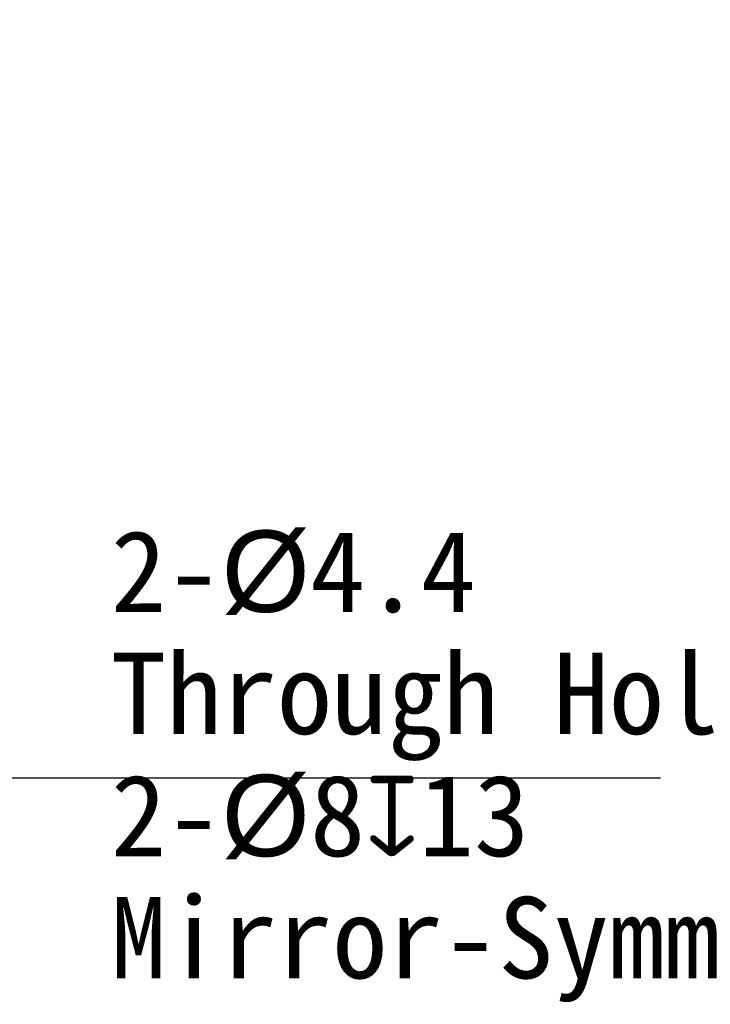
# Model space of a CAD drawing. Header units: millimetres. Extents: x 44 to 322, y 46 to 244.
# Tile 24 of 39: x 205 to 230, y 139 to 175. Entities that reach past the tile are written whole.
import ezdxf

# ---------------------------------------------------------------- set-up
doc = ezdxf.new("R2010")
doc.units = ezdxf.units.MM
doc.header["$LTSCALE"] = 23.1
doc.header["$PDMODE"] = 3
doc.header["$PDSIZE"] = 8
doc.layers.get('0').update_dxf_attribs({"linetype": 'CONTINUOUS'})
doc.layers.get('Defpoints').update_dxf_attribs({"linetype": 'CONTINUOUS'})
doc.layers.add('51__DRAFT_DIMS', color=7, linetype='CONTINUOUS')
doc.styles.get("Standard").update_dxf_attribs({"font": 'simfang.ttf'})
doc.dimstyles.new('DIMSTYLE_4', dxfattribs={"dimtxt": 3, "dimasz": 3, "dimexe": 2.5, "dimexo": 0.5, "dimgap": 0.75, "dimtad": 1, "dimlfac": 2, "dimdsep": 46, "dimtxsty": 'STANDARD', "dimblk": '_FILLED', "dimblk1": '_FILLED', "dimblk2": '_FILLED', "dimcen": 0.09, "dimclrt": 3, "dimazin": 2, "dimtp": 0.2, "dimtm": 0.2, "dimtfac": 1, "dimtofl": 0, "dimtmove": 0, "dimatfit": 3, "dimldrblk": '_FILLED', "dimfxl": 1, "dimtolj": 1, "dimarcsym": 0})

# ---------------------------------------------------------------- blocks, each defined once
blk = doc.blocks.new('_FILLED')
at = {"color": 0, "linetype": 'ByBlock'}
blk.add_solid([(0, 0), (-1, 0.167), (-1, -0.167)], dxfattribs=at)
blk = doc.blocks.new('*D7')
at = {"layer": '51__DRAFT_DIMS', "color": 0, "lineweight": -2}
for p, q in [((200.867, 155.052), (200.867, 205.225)), ((204.367, 157.802), (204.367, 205.225)), ((197.867, 202.725), (191.704, 202.725)), ((207.367, 202.725), (210.367, 202.725))]:
    blk.add_line(p, q, dxfattribs=at)
at = {"layer": 'Defpoints', "color": 0}
for p in [(200.867, 202.725), (204.367, 157.302), (200.867, 154.552)]:
    blk.add_point(p, dxfattribs=at)
at = {"layer": '51__DRAFT_DIMS', "color": 0, "linetype": 'ByBlock', "lineweight": -2, "xscale": 3, "yscale": 3, "zscale": 3}
blk.add_blockref('_FILLED', (200.867, 202.725), dxfattribs=at)
at = {"layer": '51__DRAFT_DIMS', "color": 0, "linetype": 'ByBlock', "lineweight": -2, "xscale": 3, "yscale": 3, "zscale": 3, "rotation": 180}
blk.add_blockref('_FILLED', (204.367, 202.725), dxfattribs=at)
at = {"layer": '51__DRAFT_DIMS', "insert": (194.117, 207.475), "char_height": 3, "attachment_point": 3, "line_spacing_factor": 0.9}
blk.add_mtext('\\A1;7', dxfattribs=at)

msp = doc.modelspace()

# ---------------------------------------------------------------- linework, layer by layer
at = {"layer": '51__DRAFT_DIMS', "color": 8}
msp.add_line((228.5587, 147.0273), (202.3712, 147.0273), dxfattribs=at)

# ---------------------------------------------------------------- texts
at = {"layer": '51__DRAFT_DIMS', "insert": (208.293, 156.1523), "char_height": 3, "attachment_point": 1, "line_spacing_factor": 0.9}
msp.add_mtext('\\A1;2-{\\fArial|b0|i0|c134|p34;%%c\\fFangSong|b0|i0|c0|p0;4.4\\PThrough Hole\\P}2-{\\fArial|b0|i0|c134|p34;%%c\\fFangSong|b0|i0|c0|p0;8\\Fgdt|c0;x\\fFangSong|b0|i0|c0|p0;13\\PMirror-Symmetry}', dxfattribs=at)

# ---------------------------------------------------------------- dimensions: what is measured, and where the dimension line sits
at = {"layer": '51__DRAFT_DIMS', "color": 8}
dim = msp.add_linear_dim(base=(200.8674, 202.7249), p1=(204.3674, 157.3017), p2=(200.8674, 154.5517), angle=180, dimstyle='DIMSTYLE_4', override={"dimclrt": 256}, dxfattribs=at)
dim.commit()
dim.dimension.update_dxf_attribs({"geometry": '*D7', "text_midpoint": (193.2859, 202.7249), "dimtype": 160})

doc.saveas('drawing.dxf')
